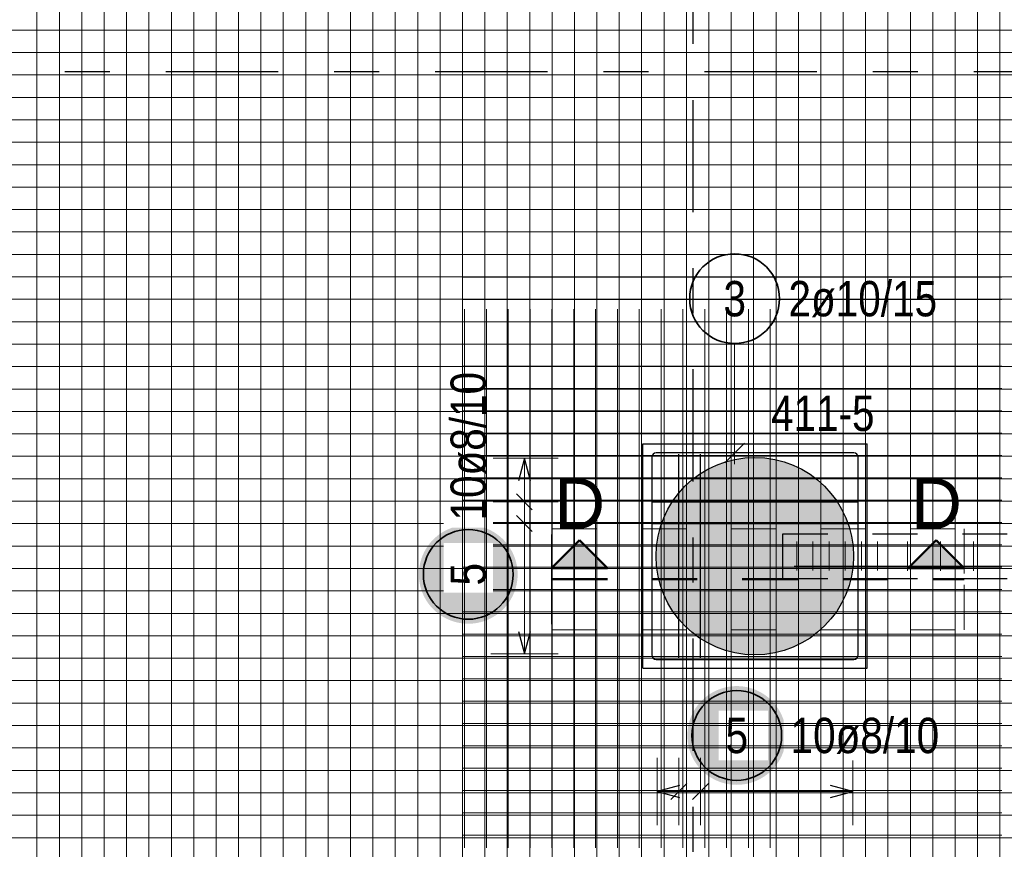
# Model space of a CAD drawing. Header units: millimetres. Extents: x -1.9 to 32.6, y 0 to 21.
# Tile 24 of 59: x 5.8 to 8, y 15.5 to 17.3. Entities that reach past the tile are written whole.
import ezdxf

# ---------------------------------------------------------------- set-up
doc = ezdxf.new("R2010")
doc.units = ezdxf.units.MM
for name, pattern in [('DASHDOT', [1, 0.5, -0.25, 0, -0.25]), ('DASHDOTX2', [2, 1, -0.5, 0, -0.5]), ('HIDDEN', [0.375, 0.25, -0.125])]:
    doc.linetypes.add(name, pattern=pattern)
doc.layers.add('Achsen', color=7, linetype='Continuous', lineweight=20)
doc.layers.add('nplo Bewehrung', color=7, linetype='Continuous', lineweight=20)
doc.styles.add('Arial', font='arial.ttf')
doc.styles.add('Arial Narrow', font='ARIALN.TTF')

msp = doc.modelspace()

# ---------------------------------------------------------------- hatches: boundary and pattern name
at = {"lineweight": 13, "true_color": 0xd7ffd7}
msp.add_hatch(color=254, dxfattribs=at).paths.add_polyline_path([(7.645429, 16.125037), (7.645409, 16.128003), (7.645349, 16.130969), (7.645249, 16.133934), (7.645109, 16.136897), (7.644929, 16.139857), (7.644709, 16.142816), (7.64445, 16.145771), (7.64415, 16.148722), (7.643811, 16.151668), (7.643432, 16.15461), (7.643014, 16.157547), (7.642556, 16.160478), (7.642058, 16.163402), (7.641521, 16.166319), (7.640945, 16.169229), (7.640329, 16.172131), (7.639675, 16.175024), (7.638981, 16.177908), (7.638249, 16.180783), (7.637478, 16.183647), (7.636669, 16.186501), (7.635821, 16.189343), (7.634935, 16.192174), (7.63401, 16.194993), (7.633048, 16.197799), (7.632048, 16.200591), (7.631011, 16.20337), (7.629936, 16.206135), (7.628824, 16.208885), (7.627675, 16.21162), (7.626489, 16.214339), (7.625267, 16.217041), (7.624008, 16.219727), (7.622714, 16.222396), (7.621383, 16.225047), (7.620017, 16.22768), (7.618615, 16.230294), (7.617178, 16.23289), (7.615707, 16.235465), (7.614201, 16.23802), (7.61266, 16.240555), (7.611086, 16.243069), (7.609477, 16.245562), (7.607836, 16.248032), (7.606161, 16.25048), (7.604453, 16.252906), (7.602713, 16.255308), (7.60094, 16.257686), (7.599136, 16.260041), (7.5973, 16.262371), (7.595432, 16.264675), (7.593534, 16.266955), (7.591605, 16.269208), (7.589647, 16.271436), (7.587658, 16.273637), (7.585639, 16.27581), (7.583592, 16.277957), (7.581516, 16.280075), (7.579411, 16.282166), (7.577279, 16.284228), (7.575119, 16.286261), (7.572931, 16.288264), (7.570717, 16.290238), (7.568477, 16.292182), (7.56621, 16.294095), (7.563918, 16.295978), (7.5616, 16.29783), (7.559258, 16.29965), (7.556892, 16.301439), (7.554502, 16.303195), (7.552088, 16.304919), (7.549651, 16.306611), (7.547192, 16.308269), (7.54471, 16.309894), (7.542207, 16.311485), (7.539682, 16.313043), (7.537137, 16.314566), (7.534572, 16.316055), (7.531986, 16.317509), (7.529381, 16.318929), (7.526758, 16.320313), (7.524116, 16.321661), (7.521456, 16.322974), (7.518778, 16.32425), (7.516084, 16.325491), (7.513373, 16.326695), (7.510646, 16.327862), (7.507903, 16.328993), (7.505146, 16.330086), (7.502374, 16.331143), (7.499588, 16.332161), (7.496789, 16.333142), (7.493977, 16.334085), (7.491152, 16.334991), (7.488315, 16.335858), (7.485467, 16.336686), (7.482608, 16.337477), (7.479738, 16.338228), (7.476859, 16.338941), (7.47397, 16.339615), (7.471073, 16.34025), (7.468167, 16.340846), (7.465253, 16.341403), (7.462333, 16.34192), (7.459405, 16.342398), (7.456471, 16.342836), (7.453532, 16.343235), (7.450587, 16.343594), (7.447638, 16.343913), (7.444685, 16.344193), (7.441729, 16.344432), (7.438769, 16.344632), (7.435807, 16.344792), (7.432843, 16.344912), (7.429878, 16.344992), (7.426912, 16.345032), (7.423946, 16.345032), (7.42098, 16.344992), (7.418015, 16.344912), (7.415051, 16.344792), (7.412089, 16.344632), (7.409129, 16.344432), (7.406173, 16.344193), (7.403219, 16.343913), (7.40027, 16.343594), (7.397326, 16.343235), (7.394387, 16.342836), (7.391453, 16.342398), (7.388525, 16.34192), (7.385604, 16.341403), (7.382691, 16.340846), (7.379785, 16.34025), (7.376888, 16.339615), (7.373999, 16.338941), (7.371119, 16.338228), (7.36825, 16.337477), (7.365391, 16.336686), (7.362543, 16.335858), (7.359706, 16.334991), (7.356881, 16.334085), (7.354069, 16.333142), (7.35127, 16.332161), (7.348484, 16.331143), (7.345712, 16.330086), (7.342954, 16.328993), (7.340212, 16.327862), (7.337485, 16.326695), (7.334774, 16.325491), (7.33208, 16.32425), (7.329402, 16.322974), (7.326742, 16.321661), (7.3241, 16.320313), (7.321476, 16.318929), (7.318872, 16.317509), (7.316286, 16.316055), (7.313721, 16.314566), (7.311176, 16.313043), (7.308651, 16.311485), (7.306148, 16.309894), (7.303666, 16.308269), (7.301207, 16.306611), (7.29877, 16.304919), (7.296356, 16.303195), (7.293966, 16.301439), (7.291599, 16.29965), (7.289257, 16.29783), (7.28694, 16.295978), (7.284648, 16.294095), (7.282381, 16.292182), (7.280141, 16.290238), (7.277926, 16.288264), (7.275739, 16.286261), (7.273579, 16.284228), (7.271446, 16.282166), (7.269342, 16.280075), (7.267266, 16.277957), (7.265218, 16.27581), (7.2632, 16.273637), (7.261211, 16.271436), (7.259252, 16.269208), (7.257324, 16.266955), (7.255425, 16.264675), (7.253558, 16.262371), (7.251722, 16.260041), (7.249918, 16.257686), (7.248145, 16.255308), (7.246405, 16.252906), (7.244697, 16.25048), (7.243022, 16.248032), (7.24138, 16.245562), (7.239772, 16.243069), (7.238198, 16.240555), (7.236657, 16.23802), (7.235151, 16.235465), (7.233679, 16.23289), (7.232243, 16.230294), (7.230841, 16.22768), (7.229475, 16.225047), (7.228144, 16.222396), (7.22685, 16.219727), (7.225591, 16.217041), (7.224369, 16.214339), (7.223183, 16.21162), (7.222034, 16.208885), (7.220922, 16.206135), (7.219847, 16.20337), (7.218809, 16.200591), (7.21781, 16.197799), (7.216847, 16.194993), (7.215923, 16.192174), (7.215037, 16.189343), (7.214189, 16.186501), (7.21338, 16.183647), (7.212609, 16.180783), (7.211876, 16.177908), (7.211183, 16.175024), (7.210529, 16.172131), (7.209913, 16.169229), (7.209337, 16.166319), (7.2088, 16.163402), (7.208302, 16.160478), (7.207844, 16.157547), (7.207426, 16.15461), (7.207047, 16.151668), (7.206708, 16.148722), (7.206408, 16.145771), (7.206148, 16.142816), (7.205929, 16.139857), (7.205749, 16.136897), (7.205609, 16.133934), (7.205509, 16.130969), (7.205449, 16.128003), (7.205429, 16.125037), (7.205449, 16.122071), (7.205509, 16.119105), (7.205609, 16.116141), (7.205749, 16.113178), (7.205929, 16.110217), (7.206148, 16.107259), (7.206408, 16.104304), (7.206708, 16.101353), (7.207047, 16.098406), (7.207426, 16.095464), (7.207844, 16.092527), (7.208302, 16.089597), (7.2088, 16.086672), (7.209337, 16.083755), (7.209913, 16.080845), (7.210529, 16.077943), (7.211183, 16.07505), (7.211876, 16.072166), (7.212609, 16.069292), (7.21338, 16.066427), (7.214189, 16.063574), (7.215037, 16.060731), (7.215923, 16.0579), (7.216847, 16.055082), (7.21781, 16.052276), (7.218809, 16.049483), (7.219847, 16.046704), (7.220922, 16.043939), (7.222034, 16.041189), (7.223183, 16.038455), (7.224369, 16.035736), (7.225591, 16.033033), (7.22685, 16.030347), (7.228144, 16.027678), (7.229475, 16.025027), (7.230841, 16.022394), (7.232243, 16.01978), (7.233679, 16.017185), (7.235151, 16.014609), (7.236657, 16.012054), (7.238198, 16.009519), (7.239772, 16.007005), (7.24138, 16.004513), (7.243022, 16.002042), (7.244697, 15.999594), (7.246405, 15.997168), (7.248145, 15.994766), (7.249918, 15.992388), (7.251722, 15.990034), (7.253558, 15.987704), (7.255425, 15.985399), (7.257324, 15.98312), (7.259252, 15.980866), (7.261211, 15.978638), (7.2632, 15.976438), (7.265218, 15.974264), (7.267266, 15.972118), (7.269342, 15.969999), (7.271446, 15.967909), (7.273579, 15.965847), (7.275739, 15.963814), (7.277926, 15.96181), (7.280141, 15.959836), (7.282381, 15.957892), (7.284648, 15.955979), (7.28694, 15.954096), (7.289257, 15.952244), (7.291599, 15.950424), (7.293966, 15.948636), (7.296356, 15.946879), (7.29877, 15.945155), (7.301207, 15.943464), (7.303666, 15.941805), (7.306148, 15.94018), (7.308651, 15.938589), (7.311176, 15.937031), (7.313721, 15.935508), (7.316286, 15.934019), (7.318872, 15.932565), (7.321476, 15.931146), (7.3241, 15.929762), (7.326742, 15.928413), (7.329402, 15.927101), (7.33208, 15.925824), (7.334774, 15.924583), (7.337485, 15.923379), (7.340212, 15.922212), (7.342954, 15.921081), (7.345712, 15.919988), (7.348484, 15.918932), (7.35127, 15.917913), (7.354069, 15.916932), (7.356881, 15.915989), (7.359706, 15.915084), (7.362543, 15.914217), (7.365391, 15.913388), (7.36825, 15.912598), (7.371119, 15.911846), (7.373999, 15.911133), (7.376888, 15.910459), (7.379785, 15.909824), (7.382691, 15.909228), (7.385604, 15.908672), (7.388525, 15.908154), (7.391453, 15.907677), (7.394387, 15.907238), (7.397326, 15.906839), (7.40027, 15.90648), (7.403219, 15.906161), (7.406173, 15.905882), (7.409129, 15.905642), (7.412089, 15.905442), (7.415051, 15.905282), (7.418015, 15.905162), (7.42098, 15.905082), (7.423946, 15.905042), (7.426912, 15.905042), (7.429878, 15.905082), (7.432843, 15.905162), (7.435807, 15.905282), (7.438769, 15.905442), (7.441729, 15.905642), (7.444685, 15.905882), (7.447638, 15.906161), (7.450587, 15.90648), (7.453532, 15.906839), (7.456471, 15.907238), (7.459405, 15.907677), (7.462333, 15.908154), (7.465253, 15.908672), (7.468167, 15.909228), (7.471073, 15.909824), (7.47397, 15.910459), (7.476859, 15.911133), (7.479738, 15.911846), (7.482608, 15.912598), (7.485467, 15.913388), (7.488315, 15.914217), (7.491152, 15.915084), (7.493977, 15.915989), (7.496789, 15.916932), (7.499588, 15.917913), (7.502374, 15.918932), (7.505146, 15.919988), (7.507903, 15.921081), (7.510646, 15.922212), (7.513373, 15.923379), (7.516084, 15.924583), (7.518778, 15.925824), (7.521456, 15.927101), (7.524116, 15.928413), (7.526758, 15.929762), (7.529381, 15.931146), (7.531986, 15.932565), (7.534572, 15.934019), (7.537137, 15.935508), (7.539682, 15.937031), (7.542207, 15.938589), (7.54471, 15.94018), (7.547192, 15.941805), (7.549651, 15.943464), (7.552088, 15.945155), (7.554502, 15.946879), (7.556892, 15.948636), (7.559258, 15.950424), (7.5616, 15.952244), (7.563918, 15.954096), (7.56621, 15.955979), (7.568477, 15.957892), (7.570717, 15.959836), (7.572931, 15.96181), (7.575119, 15.963814), (7.577279, 15.965847), (7.579411, 15.967909), (7.581516, 15.969999), (7.583592, 15.972118), (7.585639, 15.974264), (7.587658, 15.976438), (7.589647, 15.978638), (7.591605, 15.980866), (7.593534, 15.98312), (7.595432, 15.985399), (7.5973, 15.987704), (7.599136, 15.990034), (7.60094, 15.992388), (7.602713, 15.994766), (7.604453, 15.997168), (7.606161, 15.999594), (7.607836, 16.002042), (7.609477, 16.004513), (7.611086, 16.007005), (7.61266, 16.009519), (7.614201, 16.012054), (7.615707, 16.014609), (7.617178, 16.017185), (7.618615, 16.01978), (7.620017, 16.022394), (7.621383, 16.025027), (7.622714, 16.027678), (7.624008, 16.030347), (7.625267, 16.033033), (7.626489, 16.035736), (7.627675, 16.038455), (7.628824, 16.041189), (7.629936, 16.043939), (7.631011, 16.046704), (7.632048, 16.049483), (7.633048, 16.052276), (7.63401, 16.055082), (7.634935, 16.0579), (7.635821, 16.060731), (7.636669, 16.063574), (7.637478, 16.066427), (7.638249, 16.069292), (7.638981, 16.072166), (7.639675, 16.07505), (7.640329, 16.077943), (7.640945, 16.080845), (7.641521, 16.083755), (7.642058, 16.086672), (7.642556, 16.089597), (7.643014, 16.092527), (7.643432, 16.095464), (7.643811, 16.098406), (7.64415, 16.101353), (7.64445, 16.104304), (7.644709, 16.107259), (7.644929, 16.110217), (7.645109, 16.113178), (7.645249, 16.116141), (7.645349, 16.119105), (7.645409, 16.122071)])
at = {"lineweight": 25, "true_color": 0xffffff}
for points in [[(6.897095, 16.084447), (6.897028, 16.088286), (6.896827, 16.09212), (6.896492, 16.095945), (6.896024, 16.099756), (6.895423, 16.103548), (6.894691, 16.107317), (6.893827, 16.111058), (6.892833, 16.114767), (6.891711, 16.118439), (6.890461, 16.122069), (6.889085, 16.125653), (6.887585, 16.129188), (6.885962, 16.132668), (6.884219, 16.136089), (6.882357, 16.139447), (6.88038, 16.142738), (6.878289, 16.145958), (6.876086, 16.149103), (6.873776, 16.15217), (6.871359, 16.155153), (6.868841, 16.158051), (6.866222, 16.160859), (6.863507, 16.163574), (6.860699, 16.166193), (6.857801, 16.168712), (6.854817, 16.171128), (6.851751, 16.173439), (6.848606, 16.175641), (6.845386, 16.177732), (6.842095, 16.17971), (6.838736, 16.181571), (6.835315, 16.183314), (6.831836, 16.184937), (6.828301, 16.186437), (6.824717, 16.187813), (6.821086, 16.189063), (6.817415, 16.190186), (6.813706, 16.191179), (6.809965, 16.192043), (6.806196, 16.192776), (6.802404, 16.193376), (6.798593, 16.193844), (6.794768, 16.194179), (6.790934, 16.19438), (6.787095, 16.194447), (6.783256, 16.19438), (6.779421, 16.194179), (6.775596, 16.193844), (6.771786, 16.193376), (6.767993, 16.192776), (6.764224, 16.192043), (6.760483, 16.191179), (6.756775, 16.190186), (6.753103, 16.189063), (6.749472, 16.187813), (6.745888, 16.186437), (6.742354, 16.184937), (6.738874, 16.183314), (6.735453, 16.181571), (6.732095, 16.17971), (6.728803, 16.177732), (6.725583, 16.175641), (6.722438, 16.173439), (6.719372, 16.171128), (6.716388, 16.168712), (6.71349, 16.166193), (6.710682, 16.163574), (6.707967, 16.160859), (6.705349, 16.158051), (6.70283, 16.155153), (6.700413, 16.15217), (6.698103, 16.149103), (6.6959, 16.145958), (6.693809, 16.142738), (6.691832, 16.139447), (6.68997, 16.136089), (6.688227, 16.132668), (6.686605, 16.129188), (6.685104, 16.125653), (6.683728, 16.122069), (6.682478, 16.118439), (6.681356, 16.114767), (6.680362, 16.111058), (6.679498, 16.107317), (6.678766, 16.103548), (6.678165, 16.099756), (6.677697, 16.095945), (6.677363, 16.09212), (6.677162, 16.088286), (6.677095, 16.084447), (6.677162, 16.080608), (6.677363, 16.076774), (6.677697, 16.072949), (6.678165, 16.069138), (6.678766, 16.065345), (6.679498, 16.061576), (6.680362, 16.057835), (6.681356, 16.054127), (6.682478, 16.050455), (6.683728, 16.046825), (6.685104, 16.04324), (6.686605, 16.039706), (6.688227, 16.036226), (6.68997, 16.032805), (6.691832, 16.029447), (6.693809, 16.026156), (6.6959, 16.022936), (6.698103, 16.01979), (6.700413, 16.016724), (6.70283, 16.01374), (6.705349, 16.010842), (6.707967, 16.008034), (6.710682, 16.005319), (6.71349, 16.002701), (6.716388, 16.000182), (6.719372, 15.997766), (6.722438, 15.995455), (6.725583, 15.993253), (6.728803, 15.991161), (6.732095, 15.989184), (6.735453, 15.987323), (6.738874, 15.985579), (6.742354, 15.983957), (6.745888, 15.982457), (6.749472, 15.981081), (6.753103, 15.979831), (6.756775, 15.978708), (6.760483, 15.977714), (6.764224, 15.976851), (6.767993, 15.976118), (6.771786, 15.975517), (6.775596, 15.975049), (6.779421, 15.974715), (6.783256, 15.974514), (6.787095, 15.974447), (6.790934, 15.974514), (6.794768, 15.974715), (6.798593, 15.975049), (6.802404, 15.975517), (6.806196, 15.976118), (6.809965, 15.976851), (6.813706, 15.977714), (6.817415, 15.978708), (6.821086, 15.979831), (6.824717, 15.981081), (6.828301, 15.982457), (6.831836, 15.983957), (6.835315, 15.985579), (6.838736, 15.987323), (6.842095, 15.989184), (6.845386, 15.991161), (6.848606, 15.993253), (6.851751, 15.995455), (6.854817, 15.997766), (6.857801, 16.000182), (6.860699, 16.002701), (6.863507, 16.005319), (6.866222, 16.008034), (6.868841, 16.010842), (6.871359, 16.01374), (6.873776, 16.016724), (6.876086, 16.01979), (6.878289, 16.022936), (6.88038, 16.026156), (6.882357, 16.029447), (6.884219, 16.032805), (6.885962, 16.036226), (6.887585, 16.039706), (6.889085, 16.04324), (6.890461, 16.046825), (6.891711, 16.050455), (6.892833, 16.054127), (6.893827, 16.057835), (6.894691, 16.061576), (6.895423, 16.065345), (6.896024, 16.069138), (6.896492, 16.072949), (6.896827, 16.076774)], [(7.495155, 15.725424), (7.495088, 15.729262), (7.494887, 15.733097), (7.494553, 15.736922), (7.494085, 15.740733), (7.493484, 15.744525), (7.492751, 15.748294), (7.491888, 15.752035), (7.490894, 15.755744), (7.489771, 15.759415), (7.488521, 15.763046), (7.487145, 15.76663), (7.485645, 15.770165), (7.484023, 15.773644), (7.482279, 15.777065), (7.480418, 15.780424), (7.47844, 15.783715), (7.476349, 15.786935), (7.474147, 15.79008), (7.471836, 15.793146), (7.46942, 15.79613), (7.466901, 15.799028), (7.464283, 15.801836), (7.461568, 15.804551), (7.45876, 15.807169), (7.455862, 15.809688), (7.452878, 15.812105), (7.449812, 15.814415), (7.446666, 15.816618), (7.443446, 15.818709), (7.440155, 15.820686), (7.436797, 15.822548), (7.433376, 15.824291), (7.429896, 15.825914), (7.426362, 15.827414), (7.422777, 15.82879), (7.419147, 15.83004), (7.415475, 15.831162), (7.411767, 15.832156), (7.408025, 15.83302), (7.404256, 15.833752), (7.400464, 15.834353), (7.396653, 15.834821), (7.392828, 15.835156), (7.388994, 15.835357), (7.385155, 15.835424), (7.381316, 15.835357), (7.377482, 15.835156), (7.373657, 15.834821), (7.369846, 15.834353), (7.366054, 15.833752), (7.362285, 15.83302), (7.358544, 15.832156), (7.354835, 15.831162), (7.351163, 15.83004), (7.347533, 15.82879), (7.343948, 15.827414), (7.340414, 15.825914), (7.336934, 15.824291), (7.333513, 15.822548), (7.330155, 15.820686), (7.326864, 15.818709), (7.323644, 15.816618), (7.320499, 15.814415), (7.317432, 15.812105), (7.314449, 15.809688), (7.311551, 15.807169), (7.308743, 15.804551), (7.306028, 15.801836), (7.303409, 15.799028), (7.30089, 15.79613), (7.298474, 15.793146), (7.296163, 15.79008), (7.293961, 15.786935), (7.29187, 15.783715), (7.289892, 15.780424), (7.288031, 15.777065), (7.286288, 15.773644), (7.284665, 15.770165), (7.283165, 15.76663), (7.281789, 15.763046), (7.280539, 15.759415), (7.279416, 15.755744), (7.278423, 15.752035), (7.277559, 15.748294), (7.276826, 15.744525), (7.276226, 15.740733), (7.275758, 15.736922), (7.275423, 15.733097), (7.275222, 15.729262), (7.275155, 15.725424), (7.275222, 15.721585), (7.275423, 15.71775), (7.275758, 15.713925), (7.276226, 15.710114), (7.276826, 15.706322), (7.277559, 15.702553), (7.278423, 15.698812), (7.279416, 15.695103), (7.280539, 15.691432), (7.281789, 15.687801), (7.283165, 15.684217), (7.284665, 15.680682), (7.286288, 15.677203), (7.288031, 15.673782), (7.289892, 15.670424), (7.29187, 15.667132), (7.293961, 15.663912), (7.296163, 15.660767), (7.298474, 15.657701), (7.30089, 15.654717), (7.303409, 15.651819), (7.306028, 15.649011), (7.308743, 15.646296), (7.311551, 15.643678), (7.314449, 15.641159), (7.317432, 15.638742), (7.320499, 15.636432), (7.323644, 15.634229), (7.326864, 15.632138), (7.330155, 15.630161), (7.333513, 15.628299), (7.336934, 15.626556), (7.340414, 15.624934), (7.343948, 15.623433), (7.347533, 15.622057), (7.351163, 15.620807), (7.354835, 15.619685), (7.358544, 15.618691), (7.362285, 15.617827), (7.366054, 15.617095), (7.369846, 15.616494), (7.373657, 15.616026), (7.377482, 15.615691), (7.381316, 15.615491), (7.385155, 15.615424), (7.388994, 15.615491), (7.392828, 15.615691), (7.396653, 15.616026), (7.400464, 15.616494), (7.404256, 15.617095), (7.408025, 15.617827), (7.411767, 15.618691), (7.415475, 15.619685), (7.419147, 15.620807), (7.422777, 15.622057), (7.426362, 15.623433), (7.429896, 15.624934), (7.433376, 15.626556), (7.436797, 15.628299), (7.440155, 15.630161), (7.443446, 15.632138), (7.446666, 15.634229), (7.449812, 15.636432), (7.452878, 15.638742), (7.455862, 15.641159), (7.45876, 15.643678), (7.461568, 15.646296), (7.464283, 15.649011), (7.466901, 15.651819), (7.46942, 15.654717), (7.471836, 15.657701), (7.474147, 15.660767), (7.476349, 15.663912), (7.47844, 15.667132), (7.480418, 15.670424), (7.482279, 15.673782), (7.484023, 15.677203), (7.485645, 15.680682), (7.487145, 15.684217), (7.488521, 15.687801), (7.489771, 15.691432), (7.490894, 15.695103), (7.491888, 15.698812), (7.492751, 15.702553), (7.493484, 15.706322), (7.494085, 15.710114), (7.494553, 15.713925), (7.494887, 15.71775)]]:
    msp.add_hatch(color=7, dxfattribs=at).paths.add_polyline_path(points)
at = {"lineweight": 25, "true_color": 0x0000ff}
for points in [[(7.034922, 16.160947), (6.972422, 16.098447), (7.097422, 16.098447)], [(7.829714, 16.160947), (7.767214, 16.098447), (7.892214, 16.098447)]]:
    msp.add_hatch(color=5, dxfattribs=at).paths.add_polyline_path(points)

# ---------------------------------------------------------------- linework, layer by layer
at = {"color": 3, "linetype": 'Continuous', "lineweight": 25}
for p, q in [((7.175749, 16.375039), (7.675749, 16.375039)), ((7.175749, 15.875037), (7.175749, 16.375037)), ((7.675749, 15.875037), (7.675749, 16.375037)), ((7.175749, 15.875039), (7.675749, 15.875039))]:
    msp.add_line(p, q, dxfattribs=at)
at = {"color": 5, "linetype": 'Continuous', "lineweight": 18, "ltscale": 2}
for p, q in [((6.987095, 16.343037), (6.837095, 16.343037)), ((6.912095, 15.907037), (6.912095, 16.343037)), ((6.837095, 16.246148), (6.987095, 16.246148)), ((6.837095, 16.197704), (6.987095, 16.197704)), ((6.837095, 15.907037), (6.987095, 15.907037)), ((7.207749, 15.675424), (7.207749, 15.525424)), ((7.256193, 15.525424), (7.256193, 15.675424)), ((7.304638, 15.525424), (7.304638, 15.675424)), ((7.643749, 15.525424), (7.643749, 15.675424)), ((7.643749, 15.600424), (7.207749, 15.600424))]:
    msp.add_line(p, q, dxfattribs=at)
at = {"color": 3, "linetype": 'Continuous', "lineweight": 25, "ltscale": 2}
for p, q in [((6.912095, 16.343037), (6.898697, 16.293037)), ((6.925492, 16.293037), (6.912095, 16.343037)), ((7.256193, 15.897537), (7.256193, 16.352537)), ((7.304638, 15.897537), (7.304638, 16.352537)), ((6.894417, 16.263826), (6.929772, 16.228471)), ((7.198249, 16.246148), (7.653249, 16.246148)), ((6.894417, 16.215381), (6.929772, 16.180026)), ((7.198249, 16.197704), (7.653249, 16.197704)), ((6.898697, 15.957037), (6.912095, 15.907037)), ((6.912095, 15.907037), (6.925492, 15.957037)), ((7.238516, 15.582746), (7.273871, 15.618101)), ((7.28696, 15.582746), (7.322315, 15.618101)), ((7.257749, 15.613821), (7.207749, 15.600424)), ((7.207749, 15.600424), (7.257749, 15.587026)), ((7.643749, 15.600424), (7.593749, 15.613821)), ((7.593749, 15.587026), (7.643749, 15.600424))]:
    msp.add_line(p, q, dxfattribs=at)
at = {"color": 9, "linetype": 'HIDDEN', "lineweight": 0, "ltscale": 0.25}
for p, q in [((6.972422, 16.073447), (6.972422, 16.186024)), ((6.972422, 16.186024), (7.892214, 16.186024)), ((7.892214, 16.186024), (7.892214, 16.073447)), ((6.972422, 16.073447), (6.972422, 15.960871)), ((7.892214, 15.960871), (7.892214, 16.073447)), ((6.972422, 15.960871), (7.892214, 15.960871))]:
    msp.add_line(p, q, dxfattribs=at)
at = {"color": 3, "linetype": 'HIDDEN', "lineweight": 25, "ltscale": 0.25}
for p, q in [((7.487929, 16.175039), (9.05231, 16.175039)), ((7.487929, 16.075037), (7.487929, 16.175037)), ((7.487929, 16.075037), (9.05231, 16.075037))]:
    msp.add_line(p, q, dxfattribs=at)
at = {"color": 4, "linetype": 'Continuous', "lineweight": 50}
for p, q in [((7.034922, 16.160947), (6.972422, 16.098447)), ((7.097422, 16.098447), (7.034922, 16.160947)), ((7.829714, 16.160947), (7.767214, 16.098447)), ((7.892214, 16.098447), (7.829714, 16.160947)), ((6.972422, 16.098447), (7.097422, 16.098447)), ((7.767214, 16.098447), (7.892214, 16.098447))]:
    msp.add_line(p, q, dxfattribs=at)
at = {"color": 9, "linetype": 'Continuous', "lineweight": 0, "ltscale": 2}
for p, q in [((7.512929, 16.147537), (9.02731, 16.147537)), ((7.512929, 16.102537), (9.02731, 16.102537))]:
    msp.add_line(p, q, dxfattribs=at)
at = {"color": 4, "linetype": 'DASHDOT', "lineweight": 50, "ltscale": 0.25}
msp.add_line((6.972422, 16.073447), (7.892214, 16.073447), dxfattribs=at)
msp.add_line((6.972422, 16.073447), (7.892214, 16.073447), dxfattribs=at)
at = {"color": 2, "linetype": 'Continuous', "lineweight": 35, "ltscale": 2}
for centre in [(6.787095, 16.084447), (7.385155, 15.725424)]:
    msp.add_circle(centre, 0.1, dxfattribs=at)
at = {"layer": 'Achsen', "color": 3, "linetype": 'DASHDOTX2', "lineweight": 25, "ltscale": 0.25}
for p, q in [((7.287226, 19.541412), (7.287226, 10.31573)), ((1.91368, 17.205042), (12.86808, 17.205042))]:
    msp.add_line(p, q, dxfattribs=at)
at = {"layer": 'Achsen', "color": 5, "linetype": 'Continuous', "lineweight": 18, "ltscale": 2}
msp.add_line((7.380466, 16.59876), (7.380466, 16.330037), dxfattribs=at)
at = {"layer": 'Achsen', "color": 3, "linetype": 'Continuous', "lineweight": 25, "ltscale": 2}
for p, q in [((7.358369, 16.33294), (7.402563, 16.377134)), ((7.195749, 16.345037), (7.195749, 15.905037)), ((7.645749, 16.355037), (7.205749, 16.355037)), ((7.645749, 16.355037), (7.593249, 16.355037)), ((7.655749, 16.292537), (7.655749, 16.345037)), ((7.655749, 15.905037), (7.655749, 16.345037)), ((7.205749, 15.895037), (7.645749, 15.895037))]:
    msp.add_line(p, q, dxfattribs=at)
at = {"layer": 'Achsen', "color": 2, "linetype": 'Continuous', "lineweight": 35, "ltscale": 2}
msp.add_circle((7.380466, 16.69876), 0.1, dxfattribs=at)
at = {"layer": 'Achsen', "color": 3, "linetype": 'Continuous', "lineweight": 25, "ltscale": 2}
for centre, start, end in [((7.205749, 16.345037), 90, 180), ((7.645749, 16.345037), 0, 90), ((7.645749, 16.345037), 0, 90), ((7.205749, 15.905037), 180, 270), ((7.645749, 15.905037), 270, 0)]:
    msp.add_arc(centre, 0.01, start, end, dxfattribs=at)
at = {"layer": 'nplo Bewehrung', "color": 9, "linetype": 'Continuous', "lineweight": 0, "ltscale": 2}
for p, q in [((5.826338, 13.895042), (5.826338, 18.895042)), ((5.876228, 13.895042), (5.876228, 18.895042)), ((5.926118, 13.895042), (5.926118, 18.895042)), ((5.976008, 13.895042), (5.976008, 18.895042)), ((6.025898, 13.895042), (6.025898, 18.895042)), ((6.075788, 13.895042), (6.075788, 18.895042)), ((6.125679, 13.895042), (6.125679, 18.895042)), ((6.175569, 13.895042), (6.175569, 18.895042)), ((6.225459, 13.895042), (6.225459, 18.895042)), ((6.275349, 13.895042), (6.275349, 18.895042)), ((6.325239, 13.895042), (6.325239, 18.895042)), ((6.375129, 13.895042), (6.375129, 18.895042)), ((6.425019, 13.895042), (6.425019, 18.895042)), ((6.474909, 13.895042), (6.474909, 18.895042)), ((6.524799, 13.895042), (6.524799, 18.895042)), ((6.574689, 13.895042), (6.574689, 18.895042)), ((6.624579, 13.895042), (6.624579, 18.895042)), ((6.67447, 13.895042), (6.67447, 18.895042)), ((6.72436, 13.895042), (6.72436, 18.895042)), ((6.87403, 13.895042), (6.87403, 18.895042)), ((6.92392, 13.895042), (6.92392, 18.895042)), ((6.97381, 13.895042), (6.97381, 18.895042)), ((7.0237, 13.895042), (7.0237, 18.895042)), ((7.07359, 13.895042), (7.07359, 18.895042)), ((7.12348, 13.895042), (7.12348, 18.895042)), ((7.173371, 13.895042), (7.173371, 18.895042)), ((7.223261, 13.895042), (7.223261, 18.895042)), ((7.273151, 13.895042), (7.273151, 18.895042)), ((7.323041, 13.895042), (7.323041, 18.895042)), ((7.472711, 13.895042), (7.472711, 18.895042)), ((7.921722, 13.895042), (7.921722, 18.895042)), ((7.971612, 13.895042), (7.971612, 18.895042)), ((2.650422, 17.297313), (9.14981, 17.297313)), ((2.652922, 17.297313), (9.15231, 17.297313)), ((2.650422, 17.247321), (9.14981, 17.247321)), ((2.652922, 17.247321), (9.15231, 17.247321)), ((2.650422, 17.19733), (9.14981, 17.19733)), ((2.652922, 17.197329), (9.15231, 17.197329)), ((2.650422, 17.147338), (9.14981, 17.147338)), ((2.652922, 17.147338), (9.15231, 17.147338)), ((2.650422, 17.097347), (9.14981, 17.097347)), ((2.652922, 17.097346), (9.15231, 17.097346)), ((2.650422, 17.047355), (9.14981, 17.047355)), ((2.652922, 17.047355), (9.15231, 17.047355)), ((2.650422, 16.997363), (9.14981, 16.997363)), ((2.652922, 16.997363), (9.15231, 16.997363)), ((2.650422, 16.947372), (9.14981, 16.947372)), ((2.652922, 16.947371), (9.15231, 16.947371)), ((2.650422, 16.89738), (9.14981, 16.89738)), ((2.652922, 16.89738), (9.15231, 16.89738)), ((2.650422, 16.847389), (9.14981, 16.847389)), ((2.652922, 16.847388), (9.15231, 16.847388)), ((2.650422, 16.797397), (9.14981, 16.797397)), ((2.652922, 16.797397), (9.15231, 16.797397)), ((2.650422, 16.747406), (9.14981, 16.747406)), ((2.652922, 16.747405), (9.15231, 16.747405)), ((6.775749, 16.747037), (7.975749, 16.747037)), ((2.650422, 16.697414), (9.14981, 16.697414)), ((2.652922, 16.697413), (9.15231, 16.697413)), ((6.775749, 16.697277), (7.975749, 16.697277)), ((6.87606, 15.475037), (6.87606, 16.675037)), ((6.924716, 15.475037), (6.924716, 16.675037)), ((6.973372, 15.475037), (6.973372, 16.675037)), ((7.022027, 15.475037), (7.022027, 16.675037)), ((7.070683, 15.475037), (7.070683, 16.675037)), ((7.119339, 15.475037), (7.119339, 16.675037)), ((7.167994, 15.475037), (7.167994, 16.675037)), ((7.21665, 15.475037), (7.21665, 16.675037)), ((7.265306, 15.475037), (7.265306, 16.675037)), ((7.313961, 15.475037), (7.313961, 16.675037)), ((7.459928, 15.475037), (7.459928, 16.675037)), ((2.650422, 16.647422), (9.14981, 16.647422)), ((2.652922, 16.647422), (9.15231, 16.647422)), ((6.775749, 16.647517), (7.975749, 16.647517)), ((2.650422, 16.597431), (9.14981, 16.597431)), ((2.650422, 16.547439), (9.14981, 16.547439)), ((2.650422, 16.497448), (9.14981, 16.497448)), ((2.650422, 16.447456), (9.14981, 16.447456)), ((2.650422, 16.397465), (9.14981, 16.397465)), ((2.650422, 16.347473), (9.14981, 16.347473)), ((2.650422, 16.297481), (9.14981, 16.297481)), ((2.650422, 16.24749), (9.14981, 16.24749)), ((2.650422, 16.197498), (9.14981, 16.197498)), ((2.652922, 16.197497), (9.15231, 16.197497)), ((6.775749, 16.199678), (7.975749, 16.199678)), ((2.650422, 16.147507), (9.14981, 16.147507)), ((2.652922, 16.147506), (9.15231, 16.147506)), ((6.775749, 16.149918), (7.975749, 16.149918)), ((7.512929, 16.147537), (9.02731, 16.147537)), ((7.518929, 16.092687), (7.518929, 16.157537)), ((7.554905, 16.092687), (7.554905, 16.157537)), ((7.590881, 16.092687), (7.590881, 16.157537)), ((7.626858, 16.092687), (7.626858, 16.157537)), ((7.662834, 16.092687), (7.662834, 16.157537)), ((7.69881, 16.092687), (7.69881, 16.157537)), ((7.765429, 16.092537), (7.765429, 16.157537)), ((7.839216, 16.092537), (7.839216, 16.157537)), ((7.913003, 16.092537), (7.913003, 16.157537)), ((7.512929, 16.102537), (9.02731, 16.102537)), ((2.650422, 16.097515), (9.14981, 16.097515)), ((2.650422, 16.047523), (9.14981, 16.047523)), ((2.652922, 16.047523), (9.15231, 16.047523)), ((6.775749, 16.050398), (7.975749, 16.050398)), ((2.650422, 15.997532), (9.14981, 15.997532)), ((2.652922, 15.997531), (9.15231, 15.997531)), ((6.775749, 16.000638), (7.975749, 16.000638)), ((2.650422, 15.94754), (9.14981, 15.94754)), ((2.652922, 15.947539), (9.15231, 15.947539)), ((6.775749, 15.950878), (7.975749, 15.950878)), ((2.650422, 15.897549), (9.14981, 15.897549)), ((2.652922, 15.897548), (9.15231, 15.897548)), ((6.775749, 15.901118), (7.975749, 15.901118)), ((2.650422, 15.847557), (9.14981, 15.847557)), ((2.652922, 15.847556), (9.15231, 15.847556)), ((6.775749, 15.851358), (7.975749, 15.851358)), ((2.650422, 15.797566), (9.14981, 15.797566)), ((2.652922, 15.797565), (9.15231, 15.797565)), ((6.775749, 15.801598), (7.975749, 15.801598)), ((2.650422, 15.747574), (9.14981, 15.747574)), ((2.650422, 15.697582), (9.14981, 15.697582)), ((2.650422, 15.647591), (9.14981, 15.647591)), ((2.652922, 15.64759), (9.15231, 15.64759)), ((6.775749, 15.652318), (7.975749, 15.652318)), ((2.650422, 15.597599), (9.14981, 15.597599)), ((2.652922, 15.597598), (9.15231, 15.597598)), ((6.775749, 15.602558), (7.975749, 15.602558)), ((6.775749, 15.552798), (7.975749, 15.552798)), ((2.650422, 15.547608), (9.14981, 15.547608)), ((2.652922, 15.547607), (9.15231, 15.547607)), ((2.650422, 15.497616), (9.14981, 15.497616)), ((2.652922, 15.497615), (9.15231, 15.497615)), ((6.775749, 15.503038), (7.975749, 15.503038))]:
    msp.add_line(p, q, dxfattribs=at)
at = {"layer": 'nplo Bewehrung', "color": 3, "linetype": 'Continuous', "lineweight": 25}
msp.add_circle((7.425429, 16.125037), 0.22, dxfattribs=at)

# ---------------------------------------------------------------- texts
at = {"color": 2, "lineweight": 35, "style": 'Arial Narrow'}
msp.add_text('411-5', height=0.07875, dxfattribs=at).set_placement((7.461428, 16.404034))
at = {"color": 4, "lineweight": 50, "style": 'Arial'}
for p in [(6.978672, 16.185947), (7.773464, 16.185947)]:
    msp.add_text('D', height=0.1125, dxfattribs=at).set_placement(p)
at = {"layer": 'Achsen', "color": 2, "lineweight": 35, "char_height": 0.07875, "attachment_point": 1, "line_spacing_factor": 0.9, "style": 'Arial Narrow'}
for s, insert in [('3', (7.355659, 16.738135)), ('2ø10/15', (7.500466, 16.738135))]:
    msp.add_mtext(s, dxfattribs=dict(at, insert=insert))

# ---------------------------------------------------------------- next in the draw order: texts
at = {"color": 2, "lineweight": 35, "char_height": 0.07875, "attachment_point": 1, "rotation": 90, "line_spacing_factor": 0.9, "style": 'Arial Narrow', "bg_fill": 3, "box_fill_scale": 1.2, "bg_fill_color": 256, "bg_fill_true_color": 13158600, "bg_fill_transparency": 0}
for s, insert in [('10ø8/10', (6.74772, 16.204447)), ('5', (6.74772, 16.059641))]:
    msp.add_mtext(s, dxfattribs=dict(at, insert=insert))
at = {"color": 2, "lineweight": 35, "char_height": 0.07875, "attachment_point": 1, "line_spacing_factor": 0.9, "style": 'Arial Narrow', "bg_fill": 3, "box_fill_scale": 1.2, "bg_fill_color": 256, "bg_fill_true_color": 13158600, "bg_fill_transparency": 0}
for s, insert in [('10ø8/10', (7.505155, 15.764799)), ('5', (7.360349, 15.764799))]:
    msp.add_mtext(s, dxfattribs=dict(at, insert=insert))

# ---------------------------------------------------------------- next in the draw order: linework, layer by layer
at = {"layer": 'nplo Bewehrung', "color": 9, "linetype": 'Continuous', "lineweight": 0, "ltscale": 2}
for p, q in [((6.77425, 13.895042), (6.77425, 18.895042)), ((6.82414, 13.895042), (6.82414, 18.895042)), ((7.372931, 13.895042), (7.372931, 18.895042)), ((7.422821, 13.895042), (7.422821, 18.895042)), ((7.522601, 13.895042), (7.522601, 18.895042)), ((7.572491, 13.895042), (7.572491, 18.895042)), ((7.622381, 13.895042), (7.622381, 18.895042)), ((7.672271, 13.895042), (7.672271, 18.895042)), ((7.722162, 13.895042), (7.722162, 18.895042)), ((7.772052, 13.895042), (7.772052, 18.895042)), ((7.821942, 13.895042), (7.821942, 18.895042)), ((7.871832, 13.895042), (7.871832, 18.895042)), ((6.778749, 15.475037), (6.778749, 16.675037)), ((6.827405, 15.475037), (6.827405, 16.675037)), ((7.362617, 15.475037), (7.362617, 16.675037)), ((7.411273, 15.475037), (7.411273, 16.675037)), ((2.652922, 16.59743), (9.15231, 16.59743)), ((6.775749, 16.597757), (7.975749, 16.597757)), ((2.652922, 16.547439), (9.15231, 16.547439)), ((6.775749, 16.547997), (7.975749, 16.547997)), ((2.652922, 16.497447), (9.15231, 16.497447)), ((6.775749, 16.498237), (7.975749, 16.498237)), ((2.652922, 16.447455), (9.15231, 16.447455)), ((6.775749, 16.448477), (7.975749, 16.448477)), ((2.652922, 16.397464), (9.15231, 16.397464)), ((6.775749, 16.398718), (7.975749, 16.398718)), ((2.652922, 16.347472), (9.15231, 16.347472)), ((6.775749, 16.348958), (7.975749, 16.348958)), ((2.652922, 16.297481), (9.15231, 16.297481)), ((6.775749, 16.299198), (7.975749, 16.299198)), ((2.652922, 16.247489), (9.15231, 16.247489)), ((6.775749, 16.249438), (7.975749, 16.249438)), ((6.775749, 16.100158), (7.975749, 16.100158)), ((2.652922, 16.097514), (9.15231, 16.097514)), ((6.775749, 15.751838), (7.975749, 15.751838)), ((2.652922, 15.747573), (9.15231, 15.747573)), ((2.652922, 15.697581), (9.15231, 15.697581)), ((6.775749, 15.702078), (7.975749, 15.702078))]:
    msp.add_line(p, q, dxfattribs=at)

doc.saveas('drawing.dxf')
